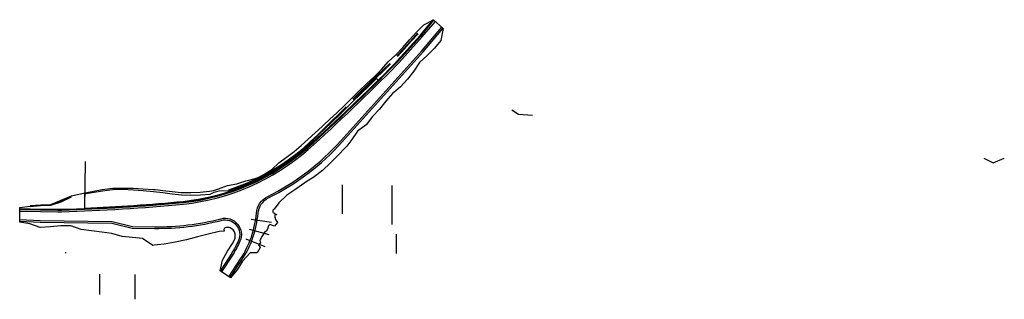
# Model space of a CAD drawing. Header units: feet. Extents: x 2297004 to 2299404, y 574788 to 575470.
import ezdxf

# ---------------------------------------------------------------- set-up
doc = ezdxf.new("R2010")
doc.units = ezdxf.units.FT
doc.header["$LTSCALE"] = 20
doc.header["$MEASUREMENT"] = 0
doc.layers.get('0').update_dxf_attribs({"lineweight": 15, "true_color": 0xc2ced6})
for name, color, linetype in [('0_Xref', 7, 'Continuous'), ('DT_P_Boundary', 4, 'Continuous'), ('PV_P_Shoulder', 30, 'Continuous')]:
    doc.layers.add(name, color=color, linetype=linetype)
doc.layers.add('SC_Scratch1', color=7, linetype='Continuous', plot=False)

msp = doc.modelspace()

# ---------------------------------------------------------------- linework, layer by layer
for points in [[(2297923.2, 575381.3, 1079.7), (2297940, 575399.8, 1079.6), (2297956.9, 575418.3, 1079.5), (2297973.7, 575436.8, 1079.4)], [(2297924.7, 575380, 1079.7), (2297941.5, 575398.5, 1079.6), (2297958.4, 575417, 1079.5), (2297975.2, 575435.5, 1079.4)], [(2297815.8, 575276.2, 1081.1), (2297833.8, 575293.6, 1081.1), (2297851.7, 575311.1, 1080.5), (2297869.5, 575328.7, 1080.2), (2297888.1, 575345.6, 1079.8), (2297906, 575363.2, 1079.8)], [(2297817.3, 575274.9, 1081.1), (2297835.3, 575292.2, 1081.1), (2297853.2, 575309.8, 1080.5), (2297871, 575327.4, 1080.2), (2297889.6, 575344.3, 1079.8), (2297907.5, 575361.9, 1079.8)], [(2297029.8, 575016.6, 1106.7), (2297054.8, 575018.8, 1104.8), (2297079.8, 575019.5, 1102.9), (2297105, 575028.1, 1098.3), (2297130.1, 575039.5, 1093.4)], [(2297029.8, 575014.6, 1106.7), (2297054.8, 575016.8, 1104.8), (2297079.8, 575017.5, 1102.9), (2297104.9, 575026.1, 1098.3), (2297130.1, 575037.5, 1093.4)]]:
    msp.add_polyline3d(points)
at = {"layer": '0_Xref', "color": 1}
for p, q in [((2298203.5, 575250.1), (2298220, 575239.6)), ((2298220, 575239.6), (2298253.5, 575236.9)), ((2299353.5, 575132), (2299376.7, 575121.1)), ((2299376.7, 575121.1), (2299403.5, 575131.9))]:
    msp.add_line(p, q, dxfattribs=at)
at = {"layer": '0_Xref'}
for p, q in [((2297790.5, 574996.2), (2297790.5, 575066.9)), ((2297911.4, 574970.4), (2297911.4, 575065.7)), ((2297199.3, 574800.1), (2297199.3, 574849.4)), ((2297285.9, 574788.1), (2297285.9, 574848.9))]:
    msp.add_line(p, q, dxfattribs=at)
at = {"layer": '0_Xref', "color": 2}
msp.add_line((2297922.3, 574899.9), (2297922.3, 574946.9), dxfattribs=at)
at = {"layer": '0_Xref', "flags": 128}
for points in [[(2297513.9, 574843.3), (2297542.4, 574886.4), (2297542.4, 574886.4, 0.124577), (2297581, 574998.3, -0.261943), (2297608.5, 575038.8, 0.094434), (2297786.9, 575174.5), (2297984, 575393.9), (2298032.5, 575451.1)], [(2297517.3, 574841.1), (2297545.8, 574884.2), (2297545.8, 574884.2, 0.124584), (2297584.9, 574997.9, -0.261943), (2297610.3, 575035.2, 0.096133), (2297789.9, 575171.8), (2297987, 575391.2), (2298035.5, 575448.4)]]:
    msp.add_lwpolyline(points, format="xyb", dxfattribs=at)
at = {"layer": '0_Xref'}
for points in [[(2297923.4, 575381.2, 1079.8), (2297940.3, 575399.6, 1079.7)], [(2297924.8, 575379.9, 1079.8), (2297941.8, 575398.2, 1079.7)], [(2297816.1, 575275.9, 1080), (2297834.1, 575293.4, 1080), (2297852.2, 575310.7, 1079.9), (2297870.2, 575328.1, 1079.9), (2297888.1, 575345.6, 1079.8), (2297906, 575363.2, 1079.8)], [(2297817.6, 575274.6, 1080), (2297835.6, 575292, 1080), (2297853.7, 575309.4, 1079.9), (2297871.7, 575326.8, 1079.9), (2297889.6, 575344.3, 1079.8), (2297907.5, 575361.9, 1079.8)], [(2297513.6, 575055, 1082.2), (2297535.5, 575062.8, 1081.8), (2297557.1, 575071.5, 1081.4), (2297560.9, 575073.1, 1081.4), (2297578.3, 575081.1, 1081.1), (2297585.6, 575084.7, 1081.1), (2297599.2, 575091.4, 1081), (2297619.5, 575102.8, 1080.9), (2297639.4, 575115.1, 1080.7), (2297658.6, 575128.1, 1080.6), (2297677.4, 575142, 1080.4), (2297695.4, 575156.7, 1080.3), (2297712.7, 575172.4, 1080.2), (2297729.5, 575188.5, 1080.2), (2297746.2, 575204.7, 1080.1), (2297749.6, 575208, 1080.1), (2297763.9, 575222, 1080.1), (2297781.8, 575239.5, 1080.1), (2297799.7, 575257, 1080)], [(2297029.8, 575016.6, 1106.7), (2297054.8, 575018.8, 1104.8), (2297079.8, 575019.5, 1102.9), (2297105, 575028.1, 1098.3), (2297130.1, 575039.5, 1093.4)], [(2297029.8, 575014.6, 1106.7), (2297054.8, 575016.8, 1104.8), (2297079.8, 575017.5, 1102.9), (2297104.9, 575026.1, 1098.3), (2297130.1, 575037.5, 1093.4)]]:
    msp.add_polyline3d(points, dxfattribs=at)
at = {"layer": 'DT_P_Boundary', "elevation": 1082.5}
msp.add_lwpolyline([(2297741.7, 575102.1), (2297721.6, 575086.4), (2297720.9, 575085.9), (2297704.9, 575076.2), (2297698.7, 575071.7), (2297677.2, 575056.6), (2297655.5, 575041.7), (2297635.4, 575023.5), (2297624.2, 575007.8), (2297624.5, 575006.8), (2297623.8, 575008), (2297623.2, 575007.6), (2297622, 575006.6), (2297621, 575005.5), (2297620.7, 575003.7), (2297621.2, 575001.6), (2297621.2, 575001.5), (2297622, 575000), (2297622.3, 574999.6), (2297622.5, 574999.2), (2297622.9, 574998.8), (2297629.7, 574994.6), (2297629.9, 574994.4), (2297630, 574994.3), (2297629.4, 574994.3), (2297625.5, 574994.5), (2297626, 574993), (2297625.5, 574988.7), (2297627.2, 574982.9), (2297632.5, 574975.1), (2297625.4, 574966.4), (2297613.8, 574970.4), (2297609.9, 574966), (2297609, 574960.4), (2297605.9, 574955.2), (2297600.8, 574950.7), (2297598.8, 574948.2), (2297597.4, 574945.9), (2297594.5, 574941), (2297591.6, 574936.1), (2297590, 574932.6), (2297589.5, 574931.1), (2297591.1, 574924.6), (2297585.7, 574920.8), (2297589.9, 574914.6), (2297582.6, 574901.1), (2297565.9, 574901.7), (2297547.2, 574881.2), (2297534, 574860), (2297518.1, 574840.6), (2297492.6, 574857.2), (2297498.3, 574883.4), (2297510.2, 574905.6), (2297523, 574923.9), (2297528.5, 574935), (2297529.1, 574936.9), (2297529.6, 574940.2), (2297529.6, 574943.4), (2297529.3, 574946.6), (2297528.6, 574949.6), (2297528.2, 574950.8), (2297527.5, 574952.5), (2297526, 574955.1), (2297524.2, 574957.4), (2297522.1, 574959.4), (2297521.2, 574960), (2297521.1, 574960.1), (2297519.7, 574960.9), (2297519.4, 574961.1), (2297517.4, 574962), (2297517.2, 574962.2), (2297516.8, 574962.3), (2297514.7, 574963), (2297512.1, 574963.4), (2297509.6, 574963.4), (2297507.2, 574963.1), (2297505, 574962.5), (2297503, 574961.3), (2297501.7, 574958.2), (2297502.1, 574954.6), (2297489.9, 574953.8), (2297463.6, 574947.1), (2297437.1, 574940), (2297410.4, 574933.4), (2297383.3, 574927.2), (2297355.8, 574922.9), (2297332.2, 574920.5), (2297328.4, 574919.6), (2297303.7, 574936.7), (2297278.7, 574938.6), (2297253.7, 574941.1), (2297228.8, 574948.9), (2297203.9, 574951.4), (2297178.9, 574955), (2297154, 574958), (2297129.1, 574967.1), (2297104.1, 574967.4), (2297079.1, 574965), (2297054, 574963.5), (2297029.2, 574972.1), (2297004.2, 574976.3), (2297004.2, 574978.3), (2297004.3, 574980.3), (2297004.3, 574982.3), (2297004.4, 574991.9), (2297004.6, 575003.1), (2297004.6, 575005.1), (2297004.7, 575007.4), (2297004.7, 575008.1), (2297004.7, 575012), (2297029.8, 575014.8), (2297054.8, 575018.8), (2297079.8, 575019.6), (2297105, 575030.1), (2297130.2, 575040.6), (2297155.2, 575046.4), (2297180.3, 575050.9), (2297205.4, 575056.1), (2297230.4, 575059.3), (2297255.4, 575059.1), (2297280.4, 575059.3), (2297305.4, 575057.7), (2297330.4, 575055.7), (2297334.2, 575055.4), (2297353, 575053.5), (2297375.3, 575051), (2297398, 575048.8), (2297420.9, 575048.2), (2297443.7, 575049.4), (2297466.5, 575051.9), (2297476.5, 575053.3), (2297488.8, 575057), (2297510.2, 575065.2), (2297532.9, 575069.6), (2297554.9, 575076.7), (2297559, 575077.5), (2297577.8, 575082.2), (2297585.5, 575085.4), (2297598.8, 575092.3), (2297618.5, 575104.6), (2297635.6, 575120.8), (2297654.4, 575134.2), (2297659.7, 575138.3), (2297672.6, 575148.1), (2297673.2, 575148.6), (2297690.1, 575163), (2297707, 575178.5), (2297724.1, 575193.9), (2297741.4, 575209.1), (2297744.8, 575212.3), (2297759.1, 575226.3), (2297777.6, 575243.3), (2297795.8, 575260.5), (2297813.5, 575278.2), (2297831.1, 575296.1), (2297849, 575313.6), (2297867.7, 575330.4), (2297885.5, 575348), (2297902.2, 575366.6), (2297920.5, 575383.7), (2297937.8, 575401.9), (2297954, 575420.9), (2297971.2, 575439), (2297988.8, 575456.8), (2298012.9, 575468.9), (2298036.1, 575448.1), (2298030.6, 575419.2), (2298014.8, 575399.9), (2297996.7, 575382.5), (2297978.2, 575365.5), (2297964.8, 575343.9), (2297948.9, 575324.6), (2297932, 575306.2), (2297921, 575296.6), (2297912.8, 575289.8), (2297896, 575271.3), (2297880.6, 575251.5), (2297863.5, 575233.3), (2297848.1, 575213.6), (2297827.6, 575198.3), (2297813.6, 575177.3), (2297801.3, 575161.5), (2297797.6, 575157.7), (2297779.5, 575138.7), (2297760.8, 575120.2), (2297741.7, 575102.1)], dxfattribs=at)
at = {"layer": 'PV_P_Shoulder', "color": 6}
msp.add_lwpolyline([(2297004.7, 575009.4), (2297054.7, 575008.1), (2297096.8, 575007.5, 0.011501), (2297105.8, 575007.6, 0.015026), (2297402.4, 575025.9, 0.152054), (2297703.2, 575157.4, 0.015034), (2297918.1, 575362.7, 0.011499), (2297924.2, 575369.2), (2297979.9, 575431.1), (2298011.8, 575469.6)], format="xyb", dxfattribs=at)
at = {"layer": 'SC_Scratch1', "color": 6}
msp.add_line((2297162.7, 575009.7), (2297164.4, 575124.3), dxfattribs=at)
at = {"layer": 'SC_Scratch1'}
for p, q in [((2297568.1, 574983.5), (2297617.6, 574975.9)), ((2297563, 574959.1), (2297611.3, 574946.2)), ((2297555.2, 574935.3), (2297601.9, 574917.2))]:
    msp.add_line(p, q, dxfattribs=at)
at = {"layer": 'SC_Scratch1', "flags": 128}
for points in [[(2297004.7, 575007.4), (2297054.7, 575006.1), (2297096.9, 575005.5, 0.01151), (2297105.9, 575005.6, 0.015019), (2297402.7, 575023.9, 0.152009), (2297704.4, 575155.8, 0.015046), (2297919.5, 575361.3, 0.011499), (2297925.7, 575367.8), (2297981.4, 575429.8), (2298013.4, 575468.3)], [(2297004.6, 575003.1), (2297054.6, 575002.1), (2297096.8, 575001.5, 0.01151), (2297106, 575001.6, 0.015021), (2297403.1, 575019.9, 0.152071), (2297707.1, 575152.9, 0.015029), (2297922.3, 575358.4, 0.011508), (2297928.6, 575365.1), (2297984.4, 575427.2), (2298017.1, 575465)], [(2297004.1, 574978.3), (2297054.2, 574976.1), (2297228.8, 574973.6), (2297278.6, 574961.9), (2297332.8, 574961.1, 0.066991), (2297495.3, 574980.6, -0.627765), (2297537.3, 574931.1, -0.040287), (2297520.7, 574900.7), (2297492.8, 574857.1)], [(2297004.3, 574982.3), (2297054.3, 574980.1), (2297229.3, 574977.6), (2297279.1, 574965.9), (2297332.9, 574965.1, 0.066991), (2297494.3, 574984.5, -0.627765), (2297540.9, 574929.5, -0.040304), (2297524, 574898.5), (2297496.1, 574854.9, 0.437937)]]:
    msp.add_lwpolyline(points, format="xyb", dxfattribs=at)
at = {"layer": 'SC_Scratch1', "color": 6, "flags": 128}
msp.add_lwpolyline([(2297166.5, 575045.8), (2297180.6, 575048.2), (2297205.7, 575052.9), (2297230.5, 575056), (2297255.4, 575056.2), (2297280.3, 575055.1), (2297305.2, 575053.2), (2297330.1, 575050.9), (2297352.8, 575048.1), (2297375.3, 575045.1), (2297398.3, 575042.5), (2297421.5, 575041.6), (2297444.8, 575042.5), (2297468.3, 575044.6), (2297477.9, 575049), (2297489.9, 575052.3), (2297514, 575053), (2297536.2, 575060.9), (2297557.9, 575069.7), (2297561.7, 575071.3), (2297579.2, 575079.3), (2297600.2, 575089.6), (2297620.6, 575101.1), (2297640.5, 575113.4), (2297659.8, 575126.5), (2297678.6, 575140.4), (2297696.8, 575155.2), (2297714.1, 575170.9), (2297730.9, 575187), (2297747.6, 575203.3), (2297765.3, 575220.6), (2297783.2, 575238.1), (2297801.1, 575255.6), (2297819, 575273.1), (2297829.7, 575283.6), (2297837, 575290.6), (2297855.1, 575307.9), (2297873.1, 575325.4), (2297873.9, 575326.1), (2297878, 575322.5, -0.012161), (2297703.2, 575157.4, -0.152054), (2297402.4, 575025.9, -0.012145), (2297162.7, 575009.7), (2297163.2, 575045.3)], format="xyb", close=True, dxfattribs=at)
at = {"layer": 'SC_Scratch1', "extrusion": (-0.949397, -0.31408, 0), "elevation": -2361864.7, "flags": 128}
msp.add_lwpolyline([(175643.9, 1083), (175643.9, 1082.2)], dxfattribs=at)
at = {"layer": 'SC_Scratch1', "flags": 128}
msp.add_lwpolyline([(2297117.3, 574901.5), (2297115.3, 574901.5)], dxfattribs=at)

doc.saveas('drawing.dxf')
